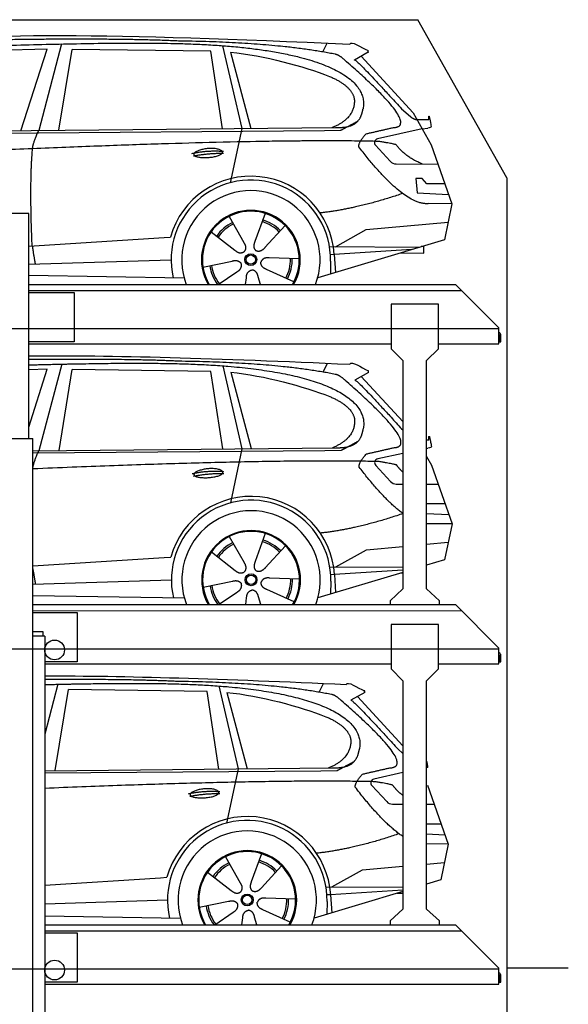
# Model space of a CAD drawing. Header units: millimetres. Extents: x 200 to 5711, y 92 to 8350.
# Tile 5 of 5: x 2936 to 5711, y 3368 to 8350. Entities that reach past the tile are written whole.
import ezdxf

# ---------------------------------------------------------------- set-up
doc = ezdxf.new("R2010")
doc.units = ezdxf.units.MM
doc.linetypes.add('GEN3', pattern=[6.25, 5, -1.25])
doc.layers.add('3', color=6, linetype='GEN3')
doc.layers.add('car', color=10, linetype='Continuous')

msp = doc.modelspace()

# ---------------------------------------------------------------- linework, layer by layer
for p, q in [((5400, 7550), (4950, 8350)), ((2982, 7370), (2662, 7370)), ((2982, 7010), (5140, 7010)), ((5360, 6790), (5140, 7010)), ((2982, 6970), (3212.5, 6970)), ((3212.5, 6970), (3212.5, 6720)), ((4814.5, 6910), (4814.5, 6685)), ((5054.5, 6910), (4814.5, 6910)), ((5054.5, 6685), (5054.5, 6910)), ((5360, 6710), (5360, 6790)), ((5360, 6757.7), (5360, 6750)), ((3212.5, 6720), (2982, 6720)), ((2982, 6710), (4814.5, 6710)), ((4874.5, 6625), (4814.5, 6685)), ((5054.5, 6685), (4994.5, 6625)), ((5054.5, 6710), (5360, 6710)), ((4874.5, 6625), (4874.5, 6003.1)), ((4994.5, 6011.3), (4994.5, 6625)), ((2641, 6230), (3003, 6230)), ((3003, 265), (3003, 6230)), ((4874.5, 6003.1), (4874.5, 5470)), ((4994.5, 5470), (4994.5, 6011.3)), ((4874.5, 5470), (4809.5, 5410)), ((5059.5, 5410), (4994.5, 5470)), ((3003, 5390), (5140, 5390)), ((4809.5, 5410), (4809.5, 5390)), ((5059.5, 5390), (5059.5, 5410)), ((5360, 5170), (5140, 5390)), ((4814.5, 5290), (4814.5, 5065)), ((5054.5, 5290), (4814.5, 5290)), ((5054.5, 5065), (5054.5, 5290)), ((3063, 5230), (3053, 5230)), ((3063, 5230), (3063, 265)), ((5360, 5090), (5360, 5170)), ((5360, 5137.7), (5360, 5130)), ((3063, 5090), (4814.5, 5090)), ((5054.5, 5090), (5360, 5090)), ((4874.5, 5005), (4814.5, 5065)), ((5054.5, 5065), (4994.5, 5005)), ((4874.5, 5005), (4874.5, 3850)), ((4994.5, 3850), (4994.5, 5005)), ((4874.5, 3850), (4809.5, 3790)), ((5059.5, 3790), (4994.5, 3850)), ((4809.5, 3790), (4809.5, 3770)), ((5059.5, 3770), (5059.5, 3790)), ((3063, 3770), (5140, 3770)), ((5360, 3550), (5140, 3770)), ((5360, 3470), (5360, 3550)), ((5360, 3517.7), (5360, 3510)), ((3063, 3470), (5360, 3470))]:
    msp.add_line(p, q)
for points in [[(1500, 8350), (4950, 8350)], [(5711.2, 3550), (5400, 3550), (5400, 200), (4950, 192.9), (4950, 91.6), (4850, 91.6), (4850, 177), (200, 250), (200, 7850)], [(5400, 7550), (5400, 3550)], [(2982, 6230), (2982, 7370)], [(2982, 6980), (5170, 6980)], [(3003, 5359.5), (5170, 5360)], [(3003, 5350), (3227.5, 5350)], [(3227.5, 5350), (3227.5, 5100), (3063, 5100)], [(3063, 3739.5), (5170, 3740)], [(3063, 3730), (3227.5, 3730)], [(3227.5, 3730), (3227.5, 3480), (3063, 3480)]]:
    msp.add_lwpolyline(points)
for points in [[(5360, 6757.7, -0.182676), (5362, 6752.4), (5362, 6720), (5370, 6720), (5370, 6752.4, 0.305615), (5360, 6767.3)], [(5360, 5137.7, -0.182676), (5362, 5132.4), (5362, 5100), (5370, 5100), (5370, 5132.4, 0.305615), (5360, 5147.3)], [(5360, 3517.7, -0.182676), (5362, 3512.4), (5362, 3480), (5370, 3480), (5370, 3512.4, 0.305615), (5360, 3527.3)]]:
    msp.add_lwpolyline(points, format="xyb")
msp.add_lwpolyline([(3003, 5230), (3003, 5255), (3053, 5255), (3053, 5230)], close=True)
for centre in [(3112.9, 5161), (3112.9, 3541)]:
    msp.add_circle(centre, 49.9)
at = {"layer": '3'}
for p, q in [((5360, 6785), (295, 6785)), ((5360, 5165), (295, 5165)), ((5360, 3545), (295, 3545))]:
    msp.add_line(p, q, dxfattribs=at)
at = {"layer": 'car'}
for p, q in [((3147.7, 8227.2), (3032.4, 7789.2)), ((4469.7, 8186.8), (4492.1, 8231.5)), ((3074.6, 8200.8), (2480.9, 8183.4)), ((2942.3, 7788.3), (3074.6, 8200.8)), ((3134, 7790.2), (3201.1, 8200)), ((3902.8, 8190.1), (3201.1, 8200)), ((3962.3, 7798.2), (3902.8, 8190.1)), ((3962.4, 8218.5), (4059.5, 7799.2)), ((4002.4, 8185.9), (4105.5, 7799.6)), ((4699.7, 8185.2), (4629.6, 8146)), ((4662.9, 8164.6), (4927.2, 7878.7)), ((4866.9, 7899.7), (4912.5, 7859.9)), ((4927.2, 7878.7), (5017.9, 7716.5)), ((4941, 7845.5), (5005.3, 7844.6)), ((1835.3, 7768.7), (4478.5, 7789.8)), ((1882.2, 7778.1), (4534, 7803.8)), ((4059.5, 7799.2), (4001.2, 7524.9)), ((4478.5, 7789.8), (4561.4, 7791.2)), ((4972.5, 7797.6), (4746.1, 7747.7)), ((4972.5, 7797.6), (5000.2, 7801.6)), ((4735.8, 7714.6), (4810.8, 7633.3)), ((5017.9, 7716.5), (5122.2, 7418.9)), ((4840, 7620.5), (5051.8, 7619.7)), ((4972.5, 7545.6), (4939.9, 7545.6)), ((4939.9, 7545.6), (4946.7, 7474.1)), ((4996.3, 7519.8), (4972.5, 7545.6)), ((4946.7, 7474.1), (5105.8, 7465.6)), ((5086.8, 7519.8), (4996.3, 7519.8)), ((5122.2, 7418.9), (5005.3, 7419.3)), ((5122.2, 7418.9), (5084.3, 7236.9)), ((3995.1, 7354.6), (4069.7, 7222.9)), ((4177.2, 7370), (4125.8, 7227.6)), ((4689.4, 7288.2), (5102.8, 7325.4)), ((3904.8, 7276.6), (4024.3, 7183.7)), ((4279.4, 7308.3), (4177.1, 7196.6)), ((4534, 7201.4), (4689.4, 7288.2)), ((2982, 7204.6), (3666.5, 7248.2)), ((3666.5, 7248.2), (3699, 7250.3)), ((5084.3, 7236.9), (4443.6, 7044.1)), ((4503.7, 7201.5), (4961.1, 7199.8)), ((4919.2, 7187.2), (4527.6, 7162.2)), ((4980.9, 7201.5), (4967.4, 7201.7)), ((4980.3, 7168.8), (4980.9, 7201.5)), ((2982, 7113.3), (3702.7, 7135.7)), ((3863.2, 7098.6), (4011.5, 7128.9)), ((4350.3, 7139.8), (4198.9, 7144.8)), ((4509.1, 7128.5), (4508, 7063.5)), ((4527.6, 7162.2), (4508.3, 7161)), ((4527.6, 7162.2), (4533.4, 7071.1)), ((4864.5, 7170.8), (4980.3, 7168.8)), ((4323.1, 7023.6), (4185.3, 7086.3)), ((2982, 7057.4), (3767.8, 7044.1)), ((3941, 7010), (4034.8, 7073.6)), ((4079, 7010), (4082.9, 7044.5)), ((4154.2, 7010), (4142.7, 7049.5)), ((2982, 6288.2), (3075.8, 6580.8)), ((3075.8, 6580.8), (2982, 6578)), ((3148.9, 6607.2), (3033.6, 6169.2)), ((3135.3, 6170.2), (3202.4, 6580)), ((3904, 6570.1), (3202.4, 6580)), ((3963.7, 6598.5), (4060.8, 6179.2)), ((4471, 6566.8), (4493.4, 6611.5)), ((3963.6, 6178.2), (3904, 6570.1)), ((4003.7, 6565.9), (4106.8, 6179.6)), ((4700.9, 6565.2), (4630.9, 6526)), ((4664.1, 6544.6), (4874.5, 6317.1)), ((4868.2, 6279.7), (4874.5, 6274.2)), ((3003, 6168.9), (4535.2, 6183.8)), ((4060.8, 6179.2), (4002.4, 5904.9)), ((4994.5, 6224.8), (5006.6, 6224.6)), ((4994.5, 6180.6), (5001.5, 6181.6)), ((3003, 6158), (4479.7, 6169.8)), ((4479.7, 6169.8), (4562.6, 6171.2)), ((4874.5, 6155.7), (4747.4, 6127.7)), ((4994.5, 6140.5), (5019.1, 6096.5)), ((4737, 6094.6), (4812.1, 6013.4)), ((5019.1, 6096.5), (5123.5, 5798.9)), ((4841.3, 6000.5), (4874.5, 6000.4)), ((4994.5, 5999.9), (5053, 5999.7)), ((4997.6, 5899.8), (4994.5, 5903.2)), ((5088.1, 5899.8), (4997.6, 5899.8)), ((4994.5, 5851.6), (5107.1, 5845.6)), ((5123.5, 5798.9), (5006.6, 5799.3)), ((5123.5, 5798.9), (5085.6, 5616.9)), ((3996.4, 5734.7), (4071, 5602.9)), ((4178.5, 5750), (4127, 5607.6)), ((4280.6, 5688.3), (4178.4, 5576.6)), ((4690.6, 5668.2), (4874.5, 5684.8)), ((4994.5, 5695.6), (5104, 5705.4)), ((3667.8, 5628.3), (3700.2, 5630.3)), ((3906.1, 5656.6), (4025.6, 5563.7)), ((4535.3, 5581.4), (4690.6, 5668.2)), ((3003, 5585.8), (3667.8, 5628.3)), ((4504.9, 5581.5), (4874.5, 5580.2)), ((5085.6, 5616.9), (4994.5, 5589.5)), ((4874.5, 5553.4), (4444.9, 5424.1)), ((4528.8, 5542.2), (4509.6, 5541)), ((4874.5, 5564.3), (4528.8, 5542.2)), ((4528.8, 5542.2), (4534.6, 5451.1)), ((4865.8, 5550.8), (4874.5, 5550.6)), ((3003, 5493.9), (3704, 5515.7)), ((3864.4, 5478.6), (4012.8, 5508.9)), ((4351.5, 5519.8), (4200.2, 5524.8)), ((4510.3, 5508.5), (4509.2, 5443.5)), ((3003, 5437.1), (3769.1, 5424.1)), ((3942.2, 5390), (4036.1, 5453.6)), ((4324.3, 5403.6), (4186.5, 5466.3)), ((4080.3, 5390), (4084.2, 5424.5)), ((4155.4, 5390), (4144, 5429.6)), ((3129.4, 4987.2), (3063, 4734.8)), ((4451.5, 4946.8), (4473.9, 4991.5)), ((3115.8, 4550.2), (3182.9, 4960)), ((3884.6, 4950.1), (3182.9, 4960)), ((3944.1, 4558.2), (3884.6, 4950.1)), ((3944.2, 4978.5), (4041.3, 4559.2)), ((3984.2, 4945.9), (4087.3, 4559.6)), ((4681.5, 4945.2), (4611.4, 4906)), ((4644.6, 4924.6), (4874.5, 4676)), ((4848.7, 4659.7), (4874.5, 4637.2)), ((3063, 4549.7), (4515.7, 4563.8)), ((3063, 4538.6), (4460.3, 4549.8)), ((4041.3, 4559.2), (3982.9, 4284.9)), ((4460.3, 4549.8), (4543.1, 4551.2)), ((4874.5, 4540), (4727.9, 4507.7)), ((4717.5, 4474.6), (4792.6, 4393.3)), ((4999.6, 4476.5), (5104, 4178.9)), ((4821.8, 4380.5), (4874.5, 4380.3)), ((4994.5, 4379.9), (5033.6, 4379.7)), ((5068.6, 4279.8), (4994.5, 4279.8)), ((4994.5, 4230.6), (5087.6, 4225.6)), ((5104, 4178.9), (4994.5, 4179.3)), ((5104, 4178.9), (5066.1, 3996.9)), ((3976.9, 4114.6), (4051.5, 3982.9)), ((4159, 4130), (4107.5, 3987.6)), ((4994.5, 4077.3), (5084.5, 4085.4)), ((3886.6, 4036.6), (4006.1, 3943.7)), ((4261.1, 4068.3), (4158.9, 3956.6)), ((4515.8, 3961.4), (4671.1, 4048.2)), ((4671.1, 4048.2), (4874.5, 4066.5)), ((3063, 3970.9), (3648.3, 4008.2)), ((3648.3, 4008.2), (3680.7, 4010.3)), ((5066.1, 3996.9), (4994.5, 3975.4)), ((4874.5, 3939.3), (4425.4, 3804.1)), ((4485.4, 3961.5), (4874.5, 3960.1)), ((4874.5, 3945.5), (4509.3, 3922.2)), ((3063, 3876.4), (3684.5, 3895.7)), ((3844.9, 3858.6), (3993.3, 3888.9)), ((4332, 3899.8), (4180.7, 3904.8)), ((4490.8, 3888.5), (4489.7, 3823.5)), ((4509.3, 3922.2), (4490.1, 3921)), ((4509.3, 3922.2), (4515.1, 3831.1)), ((4846.3, 3930.8), (4874.5, 3930.3)), ((4304.9, 3783.6), (4167, 3846.3)), ((3063, 3815.7), (3749.6, 3804.1)), ((3922.7, 3770), (4016.6, 3833.6)), ((4060.8, 3770), (4064.7, 3804.5)), ((4135.9, 3770), (4124.5, 3809.5))]:
    msp.add_line(p, q, dxfattribs=at)
for centre, radius in [((4105.3, 7135.8), 30.1), ((4105.3, 7135.8), 23.6), ((4106.6, 5515.8), 30.1), ((4106.6, 5515.8), 23.6), ((4087.1, 3895.8), 30.1), ((4087.1, 3895.8), 23.6)]:
    msp.add_circle(centre, radius, dxfattribs=at)
for centre, radius, start, end in [((4750.5, 7728.1), 20, 102.4358, 222.7473), ((4840.2, 7660.5), 40, 222.7473, 269.7861), ((4105.7, 7135.3), 422.7, 3.6504, 164.2126), ((4105.7, 7135.3), 403.4, 359.0315, 193.1146), ((4105.7, 7135.3), 350, 339.0197, 200.9803), ((4105.7, 7135.3), 250, 329.9163, 210.0837), ((4105.3, 7135.8), 245, 329.0947, 210.9053), ((4105.3, 7135.8), 200.6, 44.1152, 73.5463), ((4105.3, 7135.8), 209.6, 44.262, 73.3995), ((4105.3, 7135.8), 209.6, 116.262, 145.3995), ((4105.3, 7135.8), 200.6, 116.1152, 145.5463), ((4105.3, 7135.8), 200.6, 332.1152, 1.5463), ((4105.3, 7135.8), 209.6, 332.262, 1.3995), ((4105.3, 7135.8), 209.6, 188.262, 216.8882), ((4105.3, 7135.8), 200.6, 188.1152, 217.5463), ((4751.7, 6108.1), 20, 102.4358, 222.7473), ((4841.4, 6040.5), 40, 222.7473, 269.7861), ((4107, 5515.3), 422.7, 3.6504, 164.2126), ((4107, 5515.3), 403.4, 359.0315, 193.1146), ((4107, 5515.3), 350, 339.0184, 200.9816), ((4107, 5515.3), 250, 329.9143, 210.0857), ((4106.6, 5515.8), 245, 329.0926, 210.9074), ((4106.6, 5515.8), 209.6, 116.262, 145.3995), ((4106.6, 5515.8), 200.6, 116.1152, 145.5463), ((4106.6, 5515.8), 200.6, 44.1152, 73.5463), ((4106.6, 5515.8), 209.6, 44.262, 73.3995), ((4106.6, 5515.8), 209.6, 188.262, 216.8908), ((4106.6, 5515.8), 200.6, 188.1152, 217.5463), ((4106.6, 5515.8), 200.6, 332.1152, 1.5463), ((4106.6, 5515.8), 209.6, 332.262, 1.3995), ((4732.2, 4488.1), 20, 102.4358, 222.7473), ((4822, 4420.5), 40, 222.7473, 269.7861), ((4087.5, 3895.3), 422.7, 3.6504, 164.2126), ((4087.5, 3895.3), 403.4, 359.0315, 193.1146), ((4087.5, 3895.3), 350, 339.0198, 200.9802), ((4087.5, 3895.3), 250, 329.9163, 210.0837), ((4087.1, 3895.8), 245, 329.0947, 210.9053), ((4087.1, 3895.8), 200.6, 44.1152, 73.5463), ((4087.1, 3895.8), 209.6, 44.262, 73.3995), ((4087.1, 3895.8), 209.6, 116.262, 145.3995), ((4087.1, 3895.8), 200.6, 116.1152, 145.5463), ((4087.1, 3895.8), 200.6, 332.1152, 1.5463), ((4087.1, 3895.8), 209.6, 332.262, 1.3995), ((4087.1, 3895.8), 209.6, 188.262, 216.8881), ((4087.1, 3895.8), 200.6, 188.1152, 217.5463)]:
    msp.add_arc(centre, radius, start, end, dxfattribs=at)
for points, degree in [([(2261, 8220), (2673, 8291.5), (3433.2, 8279), (4605.7, 8226.5)], 3), ([(3755.7, 8241.4), (3407.4, 8257.6), (2791.5, 8247.2)], 2), ([(4531.3, 8175.4), (4230.2, 8235.3), (3755.7, 8241.4)], 2), ([(4605.7, 8226.5), (4614, 8246), (4661.4, 8209.3), (4698.9, 8193.8)], 3), ([(4002.4, 8185.9), (4174.3, 8169.3), (4370.4, 8114.6), (4503.7, 8063.2)], 3), ([(4581, 8145), (4555, 8170.7), (4531.3, 8175.4)], 2), ([(4699.7, 8185.2), (4701.4, 8186.8), (4696.9, 8189), (4701.4, 8192.7), (4698.9, 8193.8)], 4), ([(4826.6, 7804.2), (4967.3, 7809.1), (4581, 8145)], 2), ([(4629.6, 8146), (4633.9, 8156.8), (4866.9, 7899.7)], 2), ([(4503.7, 8063.2), (4619.4, 8013.3), (4629, 7947.2)], 2), ([(4629, 7947.2), (4634.6, 7852.7), (4517.3, 7803.6)], 2), ([(4534, 7803.8), (4584.1, 7804.2), (4651.7, 7806.6), (4664.8, 7856.4), (4673, 7899.7)], 4), ([(4561.4, 7791.2), (4591.7, 7807.5), (4647.3, 7837.4)], 2), ([(4912.5, 7859.9), (4920.8, 7852.7), (4938.6, 7842.6), (4943.2, 7845.1), (4945.1, 7846.7)], 4), ([(5005.3, 7844.6), (5003.4, 7892.6), (5017.9, 7809.3)], 2), ([(3001.3, 7697), (3004.1, 7728), (3032.4, 7789.2)], 2), ([(4651.7, 7706.3), (4649.4, 7730.5), (4689.4, 7772.8)], 2), ([(4689.4, 7772.8), (4826.6, 7804.2)], 1), ([(5017.9, 7809.3), (5018.1, 7805.6), (5010.4, 7803.1), (5000.2, 7801.6)], 3), ([(4753.3, 7734.1), (3876.6, 7754.4), (1444.6, 7620)], 2), ([(4841.1, 7716.5), (4839.8, 7719.5), (4753.3, 7734.1)], 2), ([(2999.5, 7205.7), (2985.9, 7518.9), (3001.3, 7697)], 2), ([(3807.8, 7673.3), (3883.3, 7690.2), (3966.8, 7684.4)], 2), ([(3815, 7660.5), (3889, 7675.1), (3966.9, 7674.3)], 2), ([(5005.3, 7419.3), (4882.3, 7406.5), (4651.7, 7706.3)], 2), ([(4972.5, 7620), (4886.9, 7655.1), (4841.1, 7716.5)], 2), ([(4873.4, 7470.7), (4648.7, 7393.2), (4455.9, 7372)], 2), ([(4125.8, 7227.6), (4121.2, 7215.1), (4117.3, 7201.1), (4121.7, 7187.3), (4132.5, 7180.7)], 4), ([(2999.5, 7205.7), (3009.7, 7140.8), (3014.7, 7114.3)], 2), ([(4024.3, 7183.7), (4047.8, 7162), (4071, 7175.5)], 2), ([(4069.7, 7222.9), (4087.8, 7196.5), (4071, 7175.5)], 2), ([(4177.1, 7196.6), (4168.1, 7186.7), (4157.5, 7176.7), (4143.3, 7174.2), (4132.5, 7180.7)], 4), ([(4011.5, 7128.9), (4042.2, 7137.9), (4057, 7115.5)], 2), ([(4198.9, 7144.8), (4167.2, 7148.5), (4156.4, 7123.9)], 2), ([(4034.8, 7073.6), (4062.7, 7089.2), (4057, 7115.5)], 2), ([(4082.9, 7044.5), (4083.8, 7076.4), (4109.7, 7083.6)], 2), ([(4142.7, 7049.5), (4136.5, 7080.9), (4109.7, 7083.6)], 2), ([(4185.3, 7086.3), (4155.2, 7097.1), (4156.4, 7123.9)], 2), ([(2982, 6649), (3395.6, 6653.7), (3933.2, 6636.7), (4606.9, 6606.5)], 3), ([(3757, 6621.4), (3464.1, 6635), (2982, 6629.9)], 2), ([(4532.5, 6555.4), (4231.4, 6615.3), (3757, 6621.4)], 2), ([(4606.9, 6606.5), (4615.3, 6626), (4662.7, 6589.3), (4700.2, 6573.8)], 3), ([(4003.7, 6565.9), (4175.5, 6549.3), (4371.6, 6494.6), (4504.9, 6443.2)], 3), ([(4582.2, 6525.1), (4556.3, 6550.7), (4532.5, 6555.4)], 2), ([(4700.9, 6565.2), (4702.6, 6566.8), (4698.1, 6569), (4702.7, 6572.7), (4700.2, 6573.8)], 4), ([(4827.9, 6184.2), (4968.6, 6189.1), (4582.2, 6525.1)], 2), ([(4630.9, 6526), (4635.1, 6536.8), (4868.2, 6279.7)], 2), ([(4504.9, 6443.2), (4620.6, 6393.3), (4630.3, 6327.2)], 2), ([(4630.3, 6327.2), (4635.9, 6232.7), (4518.6, 6183.6)], 2), ([(4535.2, 6183.8), (4585.3, 6184.2), (4653, 6186.6), (4666, 6236.4), (4674.2, 6279.7)], 4), ([(5006.6, 6224.6), (5004.6, 6272.6), (5019.1, 6189.3)], 2), ([(4562.6, 6171.2), (4593, 6187.5), (4648.6, 6217.4)], 2), ([(4690.6, 6152.8), (4827.9, 6184.2)], 1), ([(5019.1, 6189.3), (5019.4, 6185.6), (5011.6, 6183.1), (5001.5, 6181.6)], 3), ([(3003, 6081.2), (3007.2, 6112.1), (3033.6, 6169.2)], 2), ([(4653, 6086.3), (4650.7, 6110.5), (4690.6, 6152.8)], 2), ([(4754.5, 6114.1), (4195.3, 6127.1), (3003, 6077)], 2), ([(4874.5, 5850.8), (4780.1, 5921.1), (4653, 6086.3)], 2), ([(4842.4, 6096.5), (4841.1, 6099.5), (4754.5, 6114.1)], 2), ([(4874.5, 6061), (4856.5, 6077.5), (4842.4, 6096.5)], 2), ([(3809.1, 6053.3), (3884.5, 6070.2), (3968, 6064.4)], 2), ([(3816.3, 6040.5), (3890.3, 6055.1), (3968.2, 6054.3)], 2), ([(4874.7, 5850.7), (4650, 5773.2), (4457.2, 5752)], 2), ([(5006.6, 5799.3), (5000.7, 5798.7), (4994.5, 5798.8)], 2), ([(4071, 5602.9), (4089, 5576.5), (4072.3, 5555.5)], 2), ([(4127, 5607.6), (4122.5, 5595.1), (4118.5, 5581.1), (4122.9, 5567.3), (4133.7, 5560.7)], 4), ([(3003, 5571.6), (3011.5, 5517.9), (3015.9, 5494.3)], 2), ([(4025.6, 5563.7), (4049.1, 5542), (4072.3, 5555.5)], 2), ([(4178.4, 5576.6), (4169.4, 5566.7), (4158.8, 5556.7), (4144.5, 5554.2), (4133.7, 5560.7)], 4), ([(4012.8, 5508.9), (4043.4, 5517.9), (4058.2, 5495.5)], 2), ([(4036.1, 5453.6), (4063.9, 5469.2), (4058.2, 5495.5)], 2), ([(4200.2, 5524.8), (4168.4, 5528.5), (4157.6, 5503.9)], 2), ([(4186.5, 5466.3), (4156.4, 5477.1), (4157.6, 5503.9)], 2), ([(4084.2, 5424.5), (4085.1, 5456.4), (4111, 5463.6)], 2), ([(4144, 5429.6), (4137.7, 5460.9), (4111, 5463.6)], 2), ([(3063, 5029.7), (3462, 5030.9), (3967, 5014.3), (4587.4, 4986.5)], 3), ([(3737.5, 5001.4), (3475.8, 5013.6), (3063, 5010.7)], 2), ([(4513.1, 4935.4), (4211.9, 4995.3), (3737.5, 5001.4)], 2), ([(4587.4, 4986.5), (4595.8, 5006), (4643.2, 4969.3), (4680.7, 4953.8)], 3), ([(3984.2, 4945.9), (4156, 4929.3), (4352.1, 4874.6), (4485.4, 4823.2)], 3), ([(4562.7, 4905), (4536.8, 4930.7), (4513.1, 4935.4)], 2), ([(4681.5, 4945.2), (4683.1, 4946.8), (4678.6, 4949), (4683.2, 4952.7), (4680.7, 4953.8)], 4), ([(4808.4, 4564.2), (4949.1, 4569.1), (4562.7, 4905)], 2), ([(4611.4, 4906), (4615.6, 4916.8), (4848.7, 4659.7)], 2), ([(4485.4, 4823.2), (4601.1, 4773.3), (4610.8, 4707.2)], 2), ([(4610.8, 4707.2), (4616.4, 4612.7), (4499.1, 4563.6)], 2), ([(4515.7, 4563.8), (4565.8, 4564.2), (4633.5, 4566.6), (4646.5, 4616.4), (4654.8, 4659.7)], 4), ([(4543.1, 4551.2), (4573.5, 4567.5), (4629.1, 4597.4)], 2), ([(4994.5, 4597.3), (4996.7, 4585.9), (4999.6, 4569.3)], 2), ([(4671.1, 4532.8), (4808.4, 4564.2)], 1), ([(4999.6, 4569.3), (4999.8, 4567.4), (4997.8, 4565.8), (4994.5, 4564.5)], 3), ([(4735, 4494.1), (4194.6, 4506.6), (3063, 4460.3)], 2), ([(4633.5, 4466.3), (4631.2, 4490.5), (4671.1, 4532.8)], 2), ([(4822.9, 4476.5), (4821.6, 4479.5), (4735, 4494.1)], 2), ([(3789.6, 4433.3), (3865, 4450.2), (3948.5, 4444.4)], 2), ([(3796.8, 4420.5), (3870.8, 4435.1), (3948.7, 4434.3)], 2), ([(4874.5, 4217), (4774, 4283.7), (4633.5, 4466.3)], 2), ([(4874.5, 4424.7), (4844.3, 4447.7), (4822.9, 4476.5)], 2), ([(4855.2, 4230.7), (4630.5, 4153.2), (4437.7, 4132)], 2), ([(4107.5, 3987.6), (4103, 3975.1), (4099, 3961.1), (4103.4, 3947.3), (4114.2, 3940.7)], 4), ([(4006.1, 3943.7), (4029.6, 3922), (4052.8, 3935.5)], 2), ([(4051.5, 3982.9), (4069.5, 3956.5), (4052.8, 3935.5)], 2), ([(4158.9, 3956.6), (4149.9, 3946.7), (4139.3, 3936.7), (4125, 3934.2), (4114.2, 3940.7)], 4), ([(3993.3, 3888.9), (4023.9, 3897.9), (4038.7, 3875.5)], 2), ([(4180.7, 3904.8), (4149, 3908.5), (4138.2, 3883.9)], 2), ([(4016.6, 3833.6), (4044.4, 3849.2), (4038.7, 3875.5)], 2), ([(4064.7, 3804.5), (4065.6, 3836.4), (4091.5, 3843.6)], 2), ([(4124.5, 3809.5), (4118.2, 3840.9), (4091.5, 3843.6)], 2), ([(4167, 3846.3), (4136.9, 3857.1), (4138.2, 3883.9)], 2)]:
    msp.add_open_spline(points, degree=degree, dxfattribs=at)
for points, degree, knots in [([(2430.7, 8207.8), (2457.6, 8208.8), (2596.7, 8213.2), (3617.9, 8242.7), (4238.1, 8241.9), (4708.6, 8086.3), (4673, 7899.7)], 4, [0.0821318, 0.0821318, 0.0821318, 0.0821318, 0.0821318, 0.258851, 0.508851, 1, 1, 1, 1, 1]), ([(3816.7, 7668), (3815.9, 7676.3), (3836.9, 7692.6), (3919.5, 7712.7), (4012.5, 7679.7), (3926.2, 7648), (3841.4, 7648.7), (3817.6, 7659.8), (3816.7, 7668)], 5, [0, 0, 0, 0, 0, 0, 0.300106, 0.500106, 0.700106, 1, 1, 1, 1, 1, 1]), ([(2982, 6603.3), (3155.7, 6607.6), (3819.1, 6621.5), (4277.3, 6609.4), (4709.8, 6466.4), (4674.2, 6279.7)], 4, [0.3186071, 0.3186071, 0.3186071, 0.3186071, 0.3186071, 0.508851, 1, 1, 1, 1, 1]), ([(3818, 6048), (3817.1, 6056.3), (3838.1, 6072.6), (3920.8, 6092.8), (4013.8, 6059.7), (3927.5, 6028), (3842.7, 6028.7), (3818.8, 6039.8), (3818, 6048)], 5, [0, 0, 0, 0, 0, 0, 0.300106, 0.500106, 0.700106, 1, 1, 1, 1, 1, 1]), ([(3063, 4985.7), (3214.7, 4989.1), (3836.2, 5000.3), (4275.1, 4983.7), (4690.3, 4846.3), (4654.8, 4659.7)], 4, [0.3458237, 0.3458237, 0.3458237, 0.3458237, 0.3458237, 0.508851, 1, 1, 1, 1, 1]), ([(3798.5, 4428), (3797.6, 4436.3), (3818.6, 4452.6), (3901.3, 4472.7), (3994.3, 4439.7), (3908, 4408), (3823.2, 4408.7), (3799.3, 4419.8), (3798.5, 4428)], 5, [0, 0, 0, 0, 0, 0, 0.300106, 0.500106, 0.700106, 1, 1, 1, 1, 1, 1])]:
    msp.add_open_spline(points, degree=degree, knots=knots, dxfattribs=at)
at = {"layer": 'DEFPOINTS', "color": 0, "linetype": 'ByBlock'}
msp.add_point((5313.2, 5090), dxfattribs=at)
msp.add_point((5313.2, 5090), dxfattribs=at)

doc.saveas('drawing.dxf')
